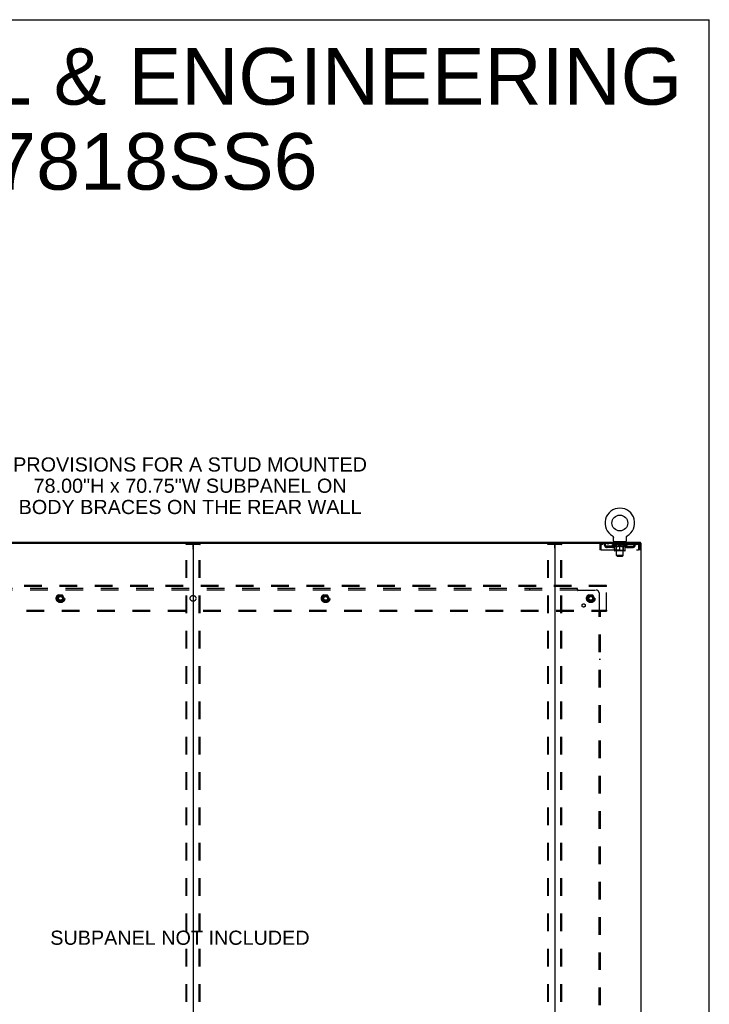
# Model space of a CAD drawing. Header units: inches. Extents: x 0 to 278, y 0 to 180.
# Tile 77 of 77: x 219 to 278, y 95 to 180. Entities that reach past the tile are written whole.
import ezdxf

# ---------------------------------------------------------------- set-up
doc = ezdxf.new("R2010")
doc.units = ezdxf.units.IN
doc.header["$LTSCALE"] = 15.310625
doc.header["$MEASUREMENT"] = 0
doc.linetypes.add('DOT', pattern=[0.2, 0.1, -0.1])
doc.linetypes.add('HIDDEN', pattern=[0.2, 0.1, -0.1])
doc.layers.get('0').update_dxf_attribs({"linetype": 'CONTINUOUS'})
for name, color, linetype in [('DEFAULT_2', 8, 'HIDDEN'), ('DIMENSIONS', 7, 'CONTINUOUS'), ('SUBPANEL', 7, 'CONTINUOUS'), ('WITNESSMARKS', 7, 'CONTINUOUS')]:
    doc.layers.add(name, color=color, linetype=linetype)
doc.styles.get("Standard").update_dxf_attribs({"font": 'arial.ttf'})

msp = doc.modelspace()

# ---------------------------------------------------------------- linework, layer by layer
at = {"color": 7, "linetype": 'Continuous'}
for p, q in [((0, 180.125), (278.375, 180.125)), ((278.375, 0), (278.375, 180.125)), ((269.98, 135.364), (269.98, 135.364)), ((269.98, 135.364), (269.984, 135.361)), ((269.982, 135.362), (269.981, 135.363)), ((269.984, 135.361), (269.988, 135.359)), ((269.988, 135.359), (269.992, 135.356)), ((269.992, 135.356), (269.997, 135.353)), ((269.996, 135.353), (270, 135.349)), ((270, 135.35), (270.004, 135.346)), ((270.004, 135.346), (270.008, 135.343)), ((270.008, 135.343), (270.012, 135.339)), ((270.012, 135.339), (270.015, 135.335)), ((270.015, 135.336), (270.018, 135.332)), ((270.018, 135.332), (270.022, 135.328)), ((270.022, 135.328), (270.025, 135.324)), ((270.025, 135.324), (270.028, 135.319)), ((270.028, 135.32), (270.03, 135.315)), ((270.03, 135.315), (270.033, 135.311)), ((270.033, 135.311), (270.036, 135.306)), ((270.035, 135.307), (270.038, 135.302)), ((270.038, 135.302), (270.04, 135.297)), ((270.04, 135.297), (270.042, 135.293)), ((270.042, 135.293), (270.044, 135.288)), ((270.044, 135.288), (270.045, 135.283)), ((270.045, 135.283), (270.047, 135.278)), ((270.047, 135.278), (270.048, 135.273)), ((270.048, 135.273), (270.049, 135.268)), ((270.049, 135.268), (270.05, 135.263)), ((270.05, 135.263), (270.051, 135.258)), ((270.051, 135.258), (270.052, 135.253)), ((270.052, 135.243), (270.052, 135.239)), ((270.052, 134.925), (270.052, 135.239)), ((271.177, 134.925), (271.177, 135.239)), ((271.178, 135.253), (271.179, 135.258)), ((271.178, 135.248), (271.178, 135.253)), ((271.179, 135.258), (271.18, 135.263)), ((271.18, 135.268), (271.182, 135.273)), ((271.18, 135.263), (271.18, 135.268)), ((271.182, 135.273), (271.183, 135.278)), ((271.183, 135.278), (271.184, 135.283)), ((271.184, 135.283), (271.186, 135.288)), ((271.186, 135.288), (271.188, 135.293)), ((271.19, 135.297), (271.192, 135.302)), ((271.192, 135.302), (271.194, 135.307)), ((271.194, 135.306), (271.197, 135.311)), ((271.197, 135.311), (271.199, 135.315)), ((271.199, 135.315), (271.202, 135.32)), ((271.202, 135.319), (271.205, 135.324)), ((271.205, 135.324), (271.208, 135.328)), ((271.208, 135.328), (271.211, 135.332)), ((271.211, 135.332), (271.215, 135.336)), ((271.218, 135.339), (271.222, 135.343)), ((271.225, 135.346), (271.229, 135.349)), ((271.233, 135.353), (271.237, 135.356)), ((271.237, 135.356), (271.242, 135.359)), ((271.242, 135.359), (271.246, 135.361)), ((271.242, 135.359), (271.243, 135.359)), ((271.246, 135.361), (271.25, 135.364)), ((271.249, 135.363), (271.247, 135.362)), ((202.179, 134.722), (265.009, 134.722)), ((233.594, 134.682), (233.594, 48.97)), ((270.115, 134.856), (270.115, 134.826)), ((271.115, 134.856), (270.115, 134.856)), ((271.115, 134.856), (271.115, 134.826)), ((272.408, 134.722), (272.379, 134.722)), ((272.417, 134.722), (272.417, 134.826))]:
    msp.add_line(p, q, dxfattribs=at)
at = {"color": 3, "linetype": 'Continuous'}
for p, q in [((194.771, 134.826), (272.417, 134.826)), ((264.969, 134.682), (264.969, 48.97)), ((265.009, 134.722), (272.379, 134.722)), ((272.408, 134.722), (272.469, 134.722)), ((272.469, 48.93), (272.469, 134.722))]:
    msp.add_line(p, q, dxfattribs=at)
at = {"color": 7, "linetype": 'Continuous'}
for points in [[(270.052, 135.253), (270.052, 135.248), (270.052, 135.243)], [(271.177, 135.239), (271.177, 135.243), (271.178, 135.248)], [(271.177, 135.239), (271.177, 135.243), (271.178, 135.248)], [(271.188, 135.293), (271.19, 135.297), (271.192, 135.302)], [(271.215, 135.335), (271.218, 135.339), (271.222, 135.343)], [(271.222, 135.343), (271.226, 135.346), (271.229, 135.35)], [(271.229, 135.349), (271.233, 135.353), (271.237, 135.356)]]:
    msp.add_lwpolyline(points, dxfattribs=at)
msp.add_circle((270.615, 136.484), 0.688, dxfattribs=at)
for centre, radius, start, end in [((270.615, 136.484), 1.288, 299.50527, 240.49473), ((270.121, 134.925), 0.069, 180, 265), ((271.108, 134.925), 0.069, 275, 360), ((233.554, 134.682), 0.04, 0, 90), ((233.634, 134.682), 0.04, 90, 180), ((264.929, 134.682), 0.04, 0, 90)]:
    msp.add_arc(centre, radius, start, end, dxfattribs=at)
at = {"color": 3, "linetype": 'Continuous'}
msp.add_arc((265.009, 134.682), 0.04, 90, 180, dxfattribs=at)
at = {"layer": 'DEFAULT_2', "color": 8, "linetype": 'HIDDEN'}
for p, q in [((269.98, 135.364), (269.98, 135.364)), ((269.987, 135.359), (269.988, 135.359)), ((271.25, 135.364), (271.25, 135.364)), ((232.99, 49.043), (232.99, 134.608)), ((233.011, 134.638), (234.177, 134.638)), ((233.064, 49.043), (233.064, 134.608)), ((234.124, 49.043), (234.124, 134.608)), ((234.198, 49.043), (234.198, 134.608)), ((264.365, 49.043), (264.365, 134.608)), ((264.386, 134.638), (265.552, 134.638)), ((264.439, 49.043), (264.439, 134.608)), ((265.499, 49.043), (265.499, 134.608)), ((265.573, 49.043), (265.573, 134.608)), ((268.865, 134.555), (268.865, 134.159)), ((268.865, 134.555), (268.969, 134.555)), ((268.969, 134.159), (268.865, 134.159)), ((268.969, 134.555), (268.969, 134.159)), ((268.999, 134.159), (268.999, 134.555)), ((268.999, 134.159), (272.231, 134.159)), ((269.032, 134.722), (269.032, 134.618)), ((272.198, 134.618), (269.032, 134.618)), ((269.5, 134.367), (269.5, 134.471)), ((269.983, 134.471), (269.5, 134.471)), ((269.983, 134.367), (269.5, 134.367)), ((269.584, 134.722), (269.584, 134.618)), ((269.75, 134.367), (269.75, 134.471)), ((269.982, 134.571), (269.982, 134.618)), ((271.248, 134.571), (269.982, 134.571)), ((270.141, 134.459), (269.982, 134.571)), ((269.991, 134.611), (269.991, 134.618)), ((270, 134.608), (270, 134.611)), ((270, 134.608), (271.23, 134.608)), ((270.009, 134.608), (270.009, 134.611)), ((270.01, 134.608), (270.01, 134.611)), ((270.02, 134.611), (270.02, 134.618)), ((270.036, 134.608), (270.036, 134.611)), ((270.038, 134.608), (270.038, 134.611)), ((270.066, 134.611), (270.066, 134.618)), ((270.081, 134.608), (270.081, 134.611)), ((270.084, 134.608), (270.084, 134.611)), ((270.288, 134.611), (270.087, 134.611)), ((270.13, 134.611), (270.13, 134.618)), ((270.131, 134.608), (270.131, 134.611)), ((270.132, 134.608), (270.132, 134.611)), ((270.135, 134.608), (270.135, 134.611)), ((270.141, 134.459), (270.151, 134.459)), ((270.142, 134.608), (270.142, 134.611)), ((270.142, 134.608), (270.142, 134.611)), ((270.146, 134.608), (270.146, 134.611)), ((270.149, 134.608), (270.149, 134.612)), ((270.151, 134.096), (270.151, 134.503)), ((270.153, 134.608), (270.153, 134.611)), ((270.167, 134.608), (270.167, 134.611)), ((270.177, 134.618), (270.177, 134.722)), ((270.186, 134.608), (270.186, 134.613)), ((270.186, 134.608), (270.186, 134.611)), ((271.041, 134.059), (270.188, 134.059)), ((270.206, 134.608), (270.206, 134.611)), ((270.208, 134.611), (270.208, 134.618)), ((270.212, 134.856), (270.212, 134.826)), ((270.218, 134.608), (270.218, 134.611)), ((270.222, 134.608), (270.222, 134.611)), ((270.231, 134.608), (270.231, 134.611)), ((270.242, 134.608), (270.242, 134.615)), ((270.25, 134.766), (270.25, 134.846)), ((270.258, 134.608), (270.258, 134.611)), ((270.32, 134.756), (270.26, 134.756)), ((270.261, 134.608), (270.261, 134.611)), ((270.302, 134.099), (270.262, 134.059)), ((270.288, 134.608), (270.288, 134.611)), ((270.355, 134.611), (270.293, 134.611)), ((270.294, 134.459), (270.474, 134.459)), ((270.298, 134.611), (270.298, 134.618)), ((270.302, 134.099), (270.302, 134.568)), ((270.928, 134.099), (270.302, 134.099)), ((270.305, 134.608), (270.305, 134.611)), ((270.31, 134.608), (270.31, 134.611)), ((270.315, 133.675), (270.315, 134.746)), ((270.316, 134.608), (270.316, 134.616)), ((270.32, 134.608), (270.32, 134.611)), ((270.331, 134.608), (270.331, 134.611)), ((270.355, 134.608), (270.355, 134.611)), ((270.43, 134.611), (270.371, 134.611)), ((270.391, 134.608), (270.391, 134.611)), ((270.398, 134.611), (270.398, 134.618)), ((270.402, 134.608), (270.402, 134.611)), ((270.404, 134.608), (270.404, 134.617)), ((270.407, 134.608), (270.407, 134.611)), ((270.415, 134.608), (270.415, 134.611)), ((270.43, 134.608), (270.43, 134.611)), ((270.51, 134.611), (270.456, 134.611)), ((270.469, 134.608), (270.469, 134.611)), ((270.5, 134.611), (270.578, 134.615)), ((270.505, 134.611), (270.505, 134.618)), ((270.505, 134.611), (270.505, 134.618)), ((270.505, 134.618), (270.505, 134.618)), ((270.505, 134.608), (270.505, 134.611)), ((270.509, 134.608), (270.509, 134.611)), ((270.51, 134.608), (270.51, 134.611)), ((270.511, 134.608), (270.511, 134.611)), ((270.546, 134.611), (270.61, 134.611)), ((270.551, 134.608), (270.551, 134.611)), ((270.557, 134.611), (270.557, 134.614)), ((270.578, 134.611), (270.578, 134.615)), ((270.594, 134.608), (270.594, 134.611)), ((270.612, 134.611), (270.612, 134.611)), ((270.612, 134.608), (270.612, 134.611)), ((270.612, 134.608), (270.612, 134.611)), ((270.615, 134.611), (270.615, 134.618)), ((270.615, 134.618), (270.729, 134.611)), ((270.615, 134.059), (270.615, 134.503)), ((270.617, 134.608), (270.617, 134.611)), ((270.617, 134.611), (270.618, 134.611)), ((270.618, 134.608), (270.618, 134.611)), ((270.636, 134.608), (270.636, 134.611)), ((270.636, 134.611), (270.684, 134.611)), ((270.678, 134.608), (270.678, 134.611)), ((270.719, 134.608), (270.719, 134.611)), ((270.719, 134.608), (270.719, 134.611)), ((270.719, 134.611), (270.774, 134.611)), ((270.72, 134.608), (270.72, 134.611)), ((270.724, 134.618), (270.725, 134.618)), ((270.724, 134.611), (270.724, 134.618)), ((270.724, 134.608), (270.724, 134.611)), ((270.725, 134.611), (270.725, 134.618)), ((270.756, 134.459), (270.936, 134.459)), ((270.761, 134.608), (270.761, 134.611)), ((270.8, 134.608), (270.8, 134.611)), ((270.8, 134.611), (270.859, 134.611)), ((270.815, 134.608), (270.815, 134.611)), ((270.823, 134.608), (270.823, 134.611)), ((270.825, 134.608), (270.825, 134.617)), ((270.828, 134.608), (270.828, 134.611)), ((270.831, 134.611), (270.831, 134.618)), ((270.839, 134.608), (270.839, 134.611)), ((270.875, 134.608), (270.875, 134.611)), ((270.875, 134.611), (270.937, 134.611)), ((270.899, 134.608), (270.899, 134.611)), ((270.97, 134.756), (270.91, 134.756)), ((270.91, 134.608), (270.91, 134.611)), ((270.914, 134.608), (270.914, 134.616)), ((270.915, 133.675), (270.915, 134.746)), ((270.92, 134.608), (270.92, 134.611)), ((270.925, 134.608), (270.925, 134.611)), ((270.928, 134.099), (270.928, 134.568)), ((270.928, 134.099), (270.967, 134.059)), ((270.932, 134.611), (270.932, 134.618)), ((270.942, 134.608), (270.942, 134.611)), ((270.942, 134.611), (271.143, 134.611)), ((270.969, 134.608), (270.969, 134.611)), ((270.972, 134.608), (270.972, 134.611)), ((270.98, 134.766), (270.98, 134.846)), ((270.988, 134.608), (270.988, 134.615)), ((270.999, 134.608), (270.999, 134.611)), ((271.008, 134.608), (271.008, 134.611)), ((271.012, 134.608), (271.012, 134.611)), ((271.018, 134.856), (271.018, 134.826)), ((271.022, 134.611), (271.022, 134.618)), ((271.023, 134.608), (271.023, 134.611)), ((271.044, 134.608), (271.044, 134.613)), ((271.044, 134.608), (271.044, 134.611)), ((271.052, 134.618), (271.052, 134.722)), ((271.062, 134.608), (271.062, 134.611)), ((271.077, 134.608), (271.077, 134.611)), ((271.078, 134.096), (271.078, 134.503)), ((271.078, 134.459), (271.089, 134.459)), ((271.081, 134.608), (271.081, 134.612)), ((271.084, 134.608), (271.084, 134.611)), ((271.088, 134.608), (271.088, 134.611)), ((271.088, 134.608), (271.088, 134.611)), ((271.089, 134.459), (271.248, 134.571)), ((271.095, 134.608), (271.095, 134.611)), ((271.098, 134.608), (271.098, 134.611)), ((271.099, 134.608), (271.099, 134.611)), ((271.1, 134.611), (271.1, 134.618)), ((271.146, 134.608), (271.146, 134.611)), ((271.149, 134.608), (271.149, 134.611)), ((271.163, 134.611), (271.163, 134.618)), ((271.192, 134.608), (271.192, 134.611)), ((271.194, 134.608), (271.194, 134.611)), ((271.21, 134.611), (271.21, 134.618)), ((271.22, 134.608), (271.22, 134.611)), ((271.221, 134.608), (271.221, 134.611)), ((271.23, 134.608), (271.23, 134.611)), ((271.239, 134.611), (271.239, 134.618)), ((271.247, 134.471), (271.729, 134.471)), ((271.247, 134.367), (271.729, 134.367)), ((271.248, 134.571), (271.248, 134.618)), ((271.479, 134.367), (271.479, 134.471)), ((271.646, 134.722), (271.646, 134.618)), ((271.729, 134.367), (271.729, 134.471)), ((272.198, 134.722), (272.198, 134.618)), ((272.231, 134.555), (272.231, 134.159)), ((272.261, 134.159), (272.261, 134.555)), ((272.365, 134.555), (272.261, 134.555)), ((272.365, 134.159), (272.261, 134.159)), ((272.365, 134.159), (272.365, 134.555)), ((270.915, 133.675), (270.315, 133.675)), ((270.384, 133.606), (270.315, 133.675)), ((270.384, 133.606), (270.846, 133.606)), ((270.846, 133.606), (270.915, 133.675)), ((269.469, 131.076), (197.719, 131.076)), ((269.469, 130.972), (197.719, 130.972)), ((269.469, 130.972), (269.469, 131.076)), ((269.469, 128.93), (269.469, 130.972)), ((221.931, 130.223), (221.776, 129.956)), ((221.776, 129.946), (221.931, 129.678)), ((222.248, 130.228), (221.939, 130.228)), ((222.411, 129.956), (222.257, 130.223)), ((222.257, 129.678), (222.411, 129.946)), ((244.931, 130.223), (244.776, 129.956)), ((244.776, 129.946), (244.931, 129.678)), ((245.248, 130.228), (244.939, 130.228)), ((245.411, 129.956), (245.257, 130.223)), ((245.257, 129.678), (245.411, 129.946)), ((267.931, 130.223), (267.776, 129.956)), ((267.776, 129.946), (267.931, 129.678)), ((268.248, 130.228), (267.939, 130.228)), ((268.411, 129.956), (268.257, 130.223)), ((268.257, 129.678), (268.411, 129.946)), ((197.719, 128.93), (269.469, 128.93)), ((222.248, 129.673), (221.939, 129.673)), ((245.248, 129.673), (244.939, 129.673)), ((268.248, 129.673), (267.939, 129.673)), ((269.469, 128.93), (269.469, 128.826)), ((197.719, 128.826), (269.469, 128.826))]:
    msp.add_line(p, q, dxfattribs=at)
for points in [[(232.99, 134.608), (232.991, 134.616), (232.993, 134.623), (232.996, 134.629), (233.001, 134.634), (233.006, 134.637), (233.011, 134.638)], [(233.085, 134.638), (233.079, 134.637), (233.074, 134.634), (233.07, 134.629), (233.066, 134.623), (233.064, 134.616), (233.064, 134.608)], [(234.124, 134.608), (234.123, 134.616), (234.121, 134.623), (234.118, 134.629), (234.114, 134.634), (234.109, 134.637), (234.103, 134.638)], [(234.177, 134.638), (234.182, 134.637), (234.187, 134.634), (234.192, 134.629), (234.195, 134.623), (234.197, 134.616), (234.198, 134.608)], [(264.365, 134.608), (264.366, 134.616), (264.368, 134.623), (264.371, 134.629), (264.376, 134.634), (264.381, 134.637), (264.386, 134.638)], [(264.46, 134.638), (264.454, 134.637), (264.449, 134.634), (264.445, 134.629), (264.441, 134.623), (264.439, 134.616), (264.439, 134.608)], [(265.499, 134.608), (265.498, 134.616), (265.496, 134.623), (265.493, 134.629), (265.489, 134.634), (265.484, 134.637), (265.478, 134.638)], [(265.552, 134.638), (265.557, 134.637), (265.562, 134.634), (265.567, 134.629), (265.57, 134.623), (265.572, 134.616), (265.573, 134.608)], [(269.032, 134.722), (269.03, 134.721), (269.027, 134.718), (269.025, 134.712), (269.022, 134.705), (269.02, 134.696), (269.018, 134.685), (269.015, 134.673), (269.013, 134.659), (269.011, 134.644), (269.008, 134.627), (269.006, 134.61), (269.004, 134.592), (269.001, 134.573), (268.999, 134.555)], [(269.032, 134.618), (269.03, 134.617), (269.027, 134.616), (269.025, 134.614), (269.022, 134.611), (269.02, 134.608), (269.018, 134.604), (269.015, 134.599), (269.013, 134.594), (269.011, 134.588), (269.008, 134.582), (269.006, 134.576), (269.004, 134.569), (269.001, 134.562), (268.999, 134.555)], [(270.301, 134.459), (270.277, 134.464), (270.252, 134.47), (270.227, 134.476), (270.202, 134.484), (270.177, 134.493), (270.151, 134.503)], [(270.151, 134.502), (270.176, 134.492), (270.2, 134.484), (270.224, 134.476), (270.247, 134.47), (270.271, 134.464), (270.294, 134.459)], [(270.615, 134.503), (270.589, 134.493), (270.563, 134.484), (270.538, 134.476), (270.513, 134.47), (270.489, 134.464), (270.464, 134.459)], [(270.474, 134.459), (270.497, 134.464), (270.52, 134.47), (270.544, 134.476), (270.567, 134.484), (270.591, 134.492), (270.615, 134.501)], [(270.766, 134.459), (270.741, 134.464), (270.716, 134.47), (270.691, 134.476), (270.666, 134.484), (270.641, 134.493), (270.615, 134.503)], [(270.615, 134.501), (270.639, 134.492), (270.663, 134.484), (270.687, 134.476), (270.71, 134.47), (270.733, 134.464), (270.756, 134.459)], [(271.078, 134.503), (271.053, 134.493), (271.027, 134.484), (271.002, 134.476), (270.978, 134.47), (270.953, 134.464), (270.928, 134.459)], [(270.936, 134.459), (270.959, 134.464), (270.983, 134.47), (271.006, 134.476), (271.03, 134.484), (271.054, 134.492), (271.078, 134.502)], [(272.203, 134.718), (272.2, 134.721), (272.198, 134.722)], [(272.21, 134.608), (272.207, 134.611), (272.205, 134.614), (272.203, 134.616), (272.2, 134.617), (272.198, 134.618)], [(272.203, 134.718), (272.205, 134.712), (272.207, 134.705), (272.21, 134.696), (272.212, 134.685), (272.214, 134.673), (272.217, 134.659), (272.219, 134.644), (272.221, 134.627), (272.224, 134.61), (272.226, 134.592), (272.229, 134.573), (272.231, 134.555)], [(272.21, 134.608), (272.212, 134.604), (272.214, 134.599), (272.217, 134.594), (272.219, 134.588), (272.221, 134.582), (272.224, 134.576), (272.226, 134.569), (272.229, 134.562), (272.231, 134.555)]]:
    msp.add_lwpolyline(points, dxfattribs=at)
for centre, radius in [((222.094, 129.951), 0.372), ((222.094, 129.951), 0.356), ((222.094, 129.951), 0.312), ((222.094, 129.951), 0.204), ((222.094, 129.951), 0.188), ((222.094, 129.951), 0.183), ((222.094, 129.951), 0.165), ((245.094, 129.951), 0.372), ((245.094, 129.951), 0.356), ((245.094, 129.951), 0.312), ((245.094, 129.951), 0.204), ((245.094, 129.951), 0.188), ((245.094, 129.951), 0.183), ((245.094, 129.951), 0.165), ((268.094, 129.951), 0.372), ((268.094, 129.951), 0.356), ((268.094, 129.951), 0.312), ((268.094, 129.951), 0.204), ((268.094, 129.951), 0.188), ((268.094, 129.951), 0.183), ((268.094, 129.951), 0.165)]:
    msp.add_circle(centre, radius, dxfattribs=at)
at = {"layer": 'DEFAULT_2', "color": 8, "linetype": 'DOT'}
for centre in [(222.094, 129.951), (245.094, 129.951), (268.094, 129.951)]:
    msp.add_circle(centre, 0.17, dxfattribs=at)
at = {"layer": 'DEFAULT_2', "color": 8, "linetype": 'HIDDEN'}
for centre, radius, start, end in [((269.032, 134.555), 0.167, 90, 180), ((269.032, 134.555), 0.063, 90, 180), ((269.211, 134.555), 0.167, 8.07163, 90), ((269.212, 134.555), 0.0625, 7.98631, 90), ((269.5, 134.596), 0.229, 187.98631, 270), ((269.5, 134.596), 0.125, 188.07163, 270), ((269.983, 134.596), 0.125, 270, 351.92837), ((269.983, 134.596), 0.229, 270, 352.01369), ((270.272, 134.555), 0.167, 90, 171.92837), ((270.121, 134.925), 0.069, 265, 270), ((270.188, 134.096), 0.0371, 180, 270), ((270.272, 134.555), 0.0625, 90, 172.01369), ((270.24, 134.846), 0.01, 0, 90), ((270.26, 134.766), 0.01, 180, 270), ((270.262, 134.568), 0.0398, 0, 90), ((270.305, 134.746), 0.01, 0, 90), ((270.925, 134.746), 0.01, 90, 180), ((270.967, 134.568), 0.0398, 90, 180), ((270.957, 134.555), 0.167, 8.07163, 90), ((270.958, 134.555), 0.0625, 7.98631, 90), ((270.97, 134.766), 0.01, 270, 360), ((270.99, 134.846), 0.01, 90, 180), ((271.247, 134.596), 0.229, 187.98631, 270), ((271.041, 134.096), 0.0371, 270, 360), ((271.108, 134.925), 0.069, 270, 275), ((271.247, 134.596), 0.125, 188.07163, 270), ((271.729, 134.596), 0.125, 270, 351.92837), ((271.729, 134.596), 0.229, 270, 352.01369), ((272.019, 134.555), 0.167, 90, 171.92837), ((272.018, 134.555), 0.0625, 90, 172.01369), ((272.198, 134.555), 0.167, 0, 90), ((272.198, 134.555), 0.063, 0, 90), ((221.785, 129.951), 0.01, 150.01268, 209.98829), ((221.939, 130.218), 0.01, 90.01235, 149.98915), ((222.248, 130.218), 0.01, 30.01204, 89.98872), ((222.403, 129.951), 0.01, 330.01268, 29.98829), ((244.785, 129.951), 0.01, 150.01268, 209.98829), ((244.939, 130.218), 0.01, 90.01235, 149.98915), ((245.248, 130.218), 0.01, 30.01204, 89.98872), ((245.403, 129.951), 0.01, 330.01268, 29.98829), ((267.785, 129.951), 0.01, 150.01268, 209.98829), ((267.939, 130.218), 0.01, 90.01235, 149.98915), ((268.248, 130.218), 0.01, 30.01204, 89.98872), ((268.403, 129.951), 0.01, 330.01268, 29.98829), ((221.939, 129.683), 0.01, 210.01204, 269.98872), ((222.248, 129.683), 0.01, 270.01235, 329.98915), ((244.939, 129.683), 0.01, 210.01204, 269.98872), ((245.248, 129.683), 0.01, 270.01235, 329.98915), ((267.939, 129.683), 0.01, 210.01204, 269.98872), ((268.248, 129.683), 0.01, 270.01235, 329.98915)]:
    msp.add_arc(centre, radius, start, end, dxfattribs=at)
for centre, major_axis, ratio, start_param, end_param in [((270.615, 134.618), (0.633, 0.007), 0.05963, 2.96643, 3.140963), ((269.962, 134.606), (0.198, 0), 0.060556, 0.430652, 1.470503), ((270.615, 134.618), (0.633, 0), 0.060556, -3.141593, -2.96706), ((269.962, 134.599), (0.198, 0.002), 0.05963, 1.376596, 1.469874), ((270.615, 134.618), (0.633, 0.013), 0.05688, 2.791345, 2.965878), ((269.937, 134.606), (0.198, 0.002), 0.05963, 0.25549, 1.295341), ((270.006, 134.606), (0.198, -0.002), 0.05963, 0.605815, 1.645666), ((270.615, 134.618), (0.633, -0.007), 0.05963, -2.96643, -2.791898), ((270.006, 134.599), (0.198, 0), 0.060556, 1.551758, 1.645036), ((269.937, 134.599), (0.198, 0.004), 0.05688, 1.20151, 1.294789), ((270.007, 134.601), (0.164, 0.002), 0.05963, 1.065228, 1.614276), ((269.987, 134.601), (0.164, 0.003), 0.05688, 0.890143, 1.43919), ((270.045, 134.601), (0.164, 0), 0.060556, 1.240391, 1.789438), ((270.615, 134.618), (0.633, 0.019), 0.052395, 2.616403, 2.790936), ((269.934, 134.606), (0.198, 0.004), 0.05688, 0.080405, 1.120256), ((270.069, 134.606), (0.198, -0.004), 0.05688, 0.7809, 1.820751), ((270.615, 134.618), (0.633, -0.013), 0.05688, -2.791345, -2.616812), ((270.069, 134.599), (0.198, -0.002), 0.05963, 1.72692, 1.820198), ((269.934, 134.599), (0.198, 0.006), 0.052395, 1.026568, 1.119847), ((269.987, 134.601), (0.164, 0.005), 0.052395, 0.715201, 1.264248), ((270.101, 134.601), (0.164, -0.002), 0.05963, 1.415553, 1.9646), ((270.615, 134.618), (0.633, 0.025), 0.046319, 2.441654, 2.616187), ((270.148, 134.606), (0.198, -0.006), 0.052395, 0.955842, 1.995693), ((270.615, 134.618), (0.633, -0.019), 0.052395, -2.616403, -2.44187), ((269.951, 134.606), (0.198, 0.006), 0.052395, -0.094537, 0.945314), ((270.148, 134.599), (0.198, -0.004), 0.05688, 1.902006, 1.995284), ((269.951, 134.599), (0.198, 0.008), 0.046319, 0.851819, 0.945098), ((270.005, 134.601), (0.164, 0.006), 0.046319, 0.540452, 1.089499), ((270.172, 134.601), (0.164, -0.003), 0.05688, 1.590638, 2.139686), ((270.615, 134.618), (0.633, 0.029), 0.038841, 2.267123, 2.441656), ((270.241, 134.606), (0.198, -0.008), 0.046319, 1.130591, 2.170442), ((269.988, 134.606), (0.198, 0.008), 0.046319, -0.269286, 0.770565), ((270.615, 134.618), (0.633, -0.025), 0.046319, -2.441654, -2.267121), ((270.241, 134.599), (0.198, -0.006), 0.052395, 2.076947, 2.170226), ((269.988, 134.599), (0.198, 0.009), 0.038841, 0.677289, 0.770567), ((270.042, 134.601), (0.164, 0.008), 0.038841, 0.365921, 0.914969), ((270.257, 134.601), (0.164, -0.005), 0.052395, 1.76558, 2.314627), ((270.615, 134.618), (0.633, 0.033), 0.030195, 2.09281, 2.267343), ((270.346, 134.606), (0.198, -0.009), 0.038841, 1.305122, 2.344973), ((270.044, 134.606), (0.198, 0.009), 0.038841, -0.443817, 0.596034), ((270.615, 134.618), (0.633, -0.029), 0.038841, -2.267123, -2.092591), ((270.346, 134.599), (0.198, -0.008), 0.046319, 2.251696, 2.344975), ((270.044, 134.599), (0.198, 0.01), 0.030195, 0.502975, 0.596254), ((270.096, 134.601), (0.164, 0.009), 0.030195, 0.191608, 0.740655), ((270.352, 134.601), (0.164, -0.006), 0.046319, 1.940329, 2.489376), ((270.118, 134.606), (0.198, 0.01), 0.030195, -0.61813, 0.421721), ((270.615, 134.618), (0.633, 0.036), 0.020645, 1.918687, 2.09322), ((270.459, 134.606), (0.198, -0.01), 0.030195, 1.479435, 2.519286), ((270.615, 134.618), (0.633, -0.033), 0.030195, -2.09281, -1.918277), ((270.459, 134.599), (0.198, -0.009), 0.038841, 2.426227, 2.519505), ((270.118, 134.599), (0.198, 0.011), 0.020645, 0.328852, 0.422131), ((270.167, 134.601), (0.164, 0.009), 0.020645, 0.017485, 0.566532), ((270.456, 134.601), (0.164, -0.008), 0.038841, 2.11486, 2.663907), ((270.206, 134.606), (0.198, 0.011), 0.020645, -0.792253, 0.247598), ((270.615, 134.618), (0.633, 0.038), 0.010478, 1.744704, 1.919237), ((270.577, 134.606), (0.198, -0.011), 0.020645, 1.653558, 2.693409), ((270.615, 134.618), (0.633, -0.036), 0.020645, -1.918687, -1.744154), ((270.577, 134.599), (0.198, -0.01), 0.030195, 2.60054, 2.693819), ((270.206, 134.599), (0.198, 0.012), 0.010478, 0.154869, 0.248148), ((270.25, 134.601), (0.164, 0.01), 0.010478, 6.126688, 6.675735), ((270.564, 134.601), (0.164, -0.009), 0.030195, 2.289173, 2.83822), ((270.307, 134.606), (0.198, 0.012), 0.010478, -0.966236, -0.000846), ((270.696, 134.606), (0.198, -0.012), 0.010478, 1.827541, 2.867392), ((270.615, 134.618), (0.633, -0.038), 0.010478, -1.744704, -1.570171), ((270.696, 134.599), (0.198, -0.011), 0.020645, 2.774664, 2.867942), ((270.674, 134.601), (0.164, -0.009), 0.020645, 2.463296, 3.012344), ((270.534, 134.606), (0.198, 0.012), 0.010478, 0.274201, 1.314052), ((270.448, 134.601), (0.164, 0.01), 0.010478, -0.000298, 0.504314), ((270.418, 134.599), (0.198, 0.012), 0.010478, 0.192946, 0.399283), ((270.615, 134.618), (0.633, 0.038), 0.010478, -1.578586, -1.396888), ((270.812, 134.599), (0.198, -0.012), 0.010478, 2.948646, 3.041925), ((270.782, 134.601), (0.164, -0.01), 0.010478, 2.637279, 3.142076), ((270.653, 134.606), (0.198, 0.011), 0.020645, 0.448184, 1.488034), ((270.556, 134.601), (0.164, 0.009), 0.020645, 0.129249, 0.678296), ((270.534, 134.599), (0.198, 0.011), 0.020645, 0.273651, 0.366929), ((270.922, 134.606), (0.198, -0.012), 0.010478, -3.140747, -2.175357), ((270.615, 134.618), (0.633, 0.036), 0.020645, -1.397439, -1.222906), ((270.615, 134.618), (0.633, -0.038), 0.010478, 1.222355, 1.396888), ((270.771, 134.606), (0.198, 0.01), 0.030195, 0.622307, 1.662158), ((270.666, 134.601), (0.164, 0.009), 0.030195, 0.303372, 0.852419), ((270.98, 134.601), (0.164, -0.01), 0.010478, 2.749043, 3.29809), ((271.024, 134.606), (0.198, -0.011), 0.020645, 2.893995, 3.933846), ((270.653, 134.599), (0.198, 0.01), 0.030195, 0.447774, 0.541052), ((271.024, 134.599), (0.198, -0.012), 0.010478, 2.893445, 2.986723), ((270.615, 134.618), (0.633, 0.033), 0.030195, -1.223315, -1.048783), ((270.615, 134.618), (0.633, -0.036), 0.020645, 1.048373, 1.222906), ((270.884, 134.606), (0.198, 0.009), 0.038841, 0.79662, 1.836471), ((270.774, 134.601), (0.164, 0.008), 0.038841, 0.477686, 1.026733), ((271.063, 134.601), (0.164, -0.009), 0.020645, 2.57506, 3.124108), ((271.112, 134.606), (0.198, -0.01), 0.030195, 2.719872, 3.759723), ((270.988, 134.606), (0.198, 0.008), 0.046319, 0.971151, 2.011002), ((270.771, 134.599), (0.198, 0.009), 0.038841, 0.622087, 0.715366), ((271.112, 134.599), (0.198, -0.011), 0.020645, 2.719462, 2.812741), ((270.615, 134.618), (0.633, 0.029), 0.038841, -1.049002, -0.874469), ((270.615, 134.618), (0.633, -0.033), 0.030195, 0.87425, 1.048783), ((270.878, 134.601), (0.164, 0.006), 0.046319, 0.652216, 1.201263), ((271.082, 134.606), (0.198, 0.006), 0.052395, 1.1459, 2.185751), ((271.133, 134.601), (0.164, -0.009), 0.030195, 2.400937, 2.949985), ((271.186, 134.606), (0.198, -0.009), 0.038841, 2.545558, 3.585409), ((270.973, 134.601), (0.164, 0.005), 0.052395, 0.826965, 1.376012), ((270.884, 134.599), (0.198, 0.008), 0.046319, 0.796618, 0.889896), ((271.186, 134.599), (0.198, -0.01), 0.030195, 2.545339, 2.638617), ((271.161, 134.606), (0.198, 0.004), 0.05688, 1.320842, 2.360692), ((270.615, 134.618), (0.633, 0.025), 0.046319, -0.874471, -0.699939), ((270.615, 134.618), (0.633, -0.029), 0.038841, 0.699936, 0.874469), ((271.242, 134.606), (0.198, -0.008), 0.046319, 2.371028, 3.410879), ((271.188, 134.601), (0.164, -0.008), 0.038841, 2.226624, 2.775671), ((271.224, 134.606), (0.198, 0.002), 0.05963, 1.495927, 2.535778), ((271.058, 134.601), (0.164, 0.003), 0.05688, 1.001907, 1.550954), ((271.279, 134.606), (0.198, -0.006), 0.052395, 2.196279, 3.23613), ((271.225, 134.601), (0.164, -0.006), 0.046319, 2.052093, 2.601141), ((270.988, 134.599), (0.198, 0.006), 0.052395, 0.971367, 1.064645), ((271.268, 134.606), (0.198, 0), 0.060556, 1.671089, 2.71094), ((271.242, 134.599), (0.198, -0.009), 0.038841, 2.371026, 2.464304), ((271.296, 134.606), (0.198, -0.004), 0.05688, 2.021337, 3.061188), ((270.615, 134.618), (0.633, 0.019), 0.052395, -0.699723, -0.52519), ((270.615, 134.618), (0.633, -0.025), 0.046319, 0.525406, 0.699939), ((271.292, 134.606), (0.198, -0.002), 0.05963, 1.846251, 2.886102), ((271.129, 134.601), (0.164, 0.002), 0.05963, 1.176993, 1.72604), ((271.243, 134.601), (0.164, -0.005), 0.052395, 1.877344, 2.426392), ((271.184, 134.601), (0.164, 0), 0.060556, 1.352155, 1.901202), ((271.242, 134.601), (0.164, -0.003), 0.05688, 1.702402, 2.25145), ((271.223, 134.601), (0.164, -0.002), 0.05963, 1.527317, 2.076364), ((271.082, 134.599), (0.198, 0.004), 0.05688, 1.146309, 1.239587), ((271.279, 134.599), (0.198, -0.008), 0.046319, 2.196495, 2.289773), ((270.615, 134.618), (0.633, 0.013), 0.05688, -0.524781, -0.350248), ((270.615, 134.618), (0.633, -0.019), 0.052395, 0.350657, 0.52519), ((271.161, 134.599), (0.198, 0.002), 0.05963, 1.321394, 1.414673), ((271.296, 134.599), (0.198, -0.006), 0.052395, 2.021746, 2.115024), ((270.615, 134.618), (0.633, 0.007), 0.05963, -0.349695, -0.175162), ((270.615, 134.618), (0.633, -0.013), 0.05688, 0.175715, 0.350248), ((271.224, 134.599), (0.198, 0), 0.060556, 1.496556, 1.589835), ((271.292, 134.599), (0.198, -0.004), 0.05688, 1.846804, 1.940083), ((271.268, 134.599), (0.198, -0.002), 0.05963, 1.671719, 1.764997), ((270.615, 134.618), (0.633, 0), 0.060556, -0.174533, 0), ((270.615, 134.618), (0.633, -0.007), 0.05963, 0.000629, 0.175162)]:
    msp.add_ellipse(centre, major_axis=major_axis, ratio=ratio, start_param=start_param, end_param=end_param, dxfattribs=at)
at = {"layer": 'SUBPANEL', "color": 8, "linetype": 'HIDDEN'}
for p, q in [((266.938, 130.794), (200.25, 130.794)), ((266.938, 130.669), (200.25, 130.669)), ((262.813, 130.669), (262.813, 130.794)), ((266.938, 130.629), (266.938, 130.794)), ((266.973, 130.669), (268.563, 130.669)), ((268.813, 130.419), (268.813, 128.83)), ((268.772, 128.794), (268.938, 128.794)), ((268.813, 54.857), (268.813, 128.794)), ((268.831, 128.812), (268.824, 128.819)), ((268.938, 54.857), (268.938, 128.794)), ((268.813, 124.669), (268.938, 124.669))]:
    msp.add_line(p, q, dxfattribs=at)
for points in [[(266.938, 130.708), (266.939, 130.706), (266.941, 130.703), (266.943, 130.701), (266.945, 130.699), (266.946, 130.697), (266.948, 130.695), (266.95, 130.693), (266.951, 130.692), (266.953, 130.69), (266.955, 130.688), (266.96, 130.683)], [(266.938, 130.629), (266.94, 130.629), (266.941, 130.63), (266.943, 130.631), (266.945, 130.632), (266.947, 130.633), (266.948, 130.635), (266.95, 130.636), (266.952, 130.638), (266.953, 130.64), (266.955, 130.642), (266.956, 130.644), (266.958, 130.646), (266.959, 130.648), (266.96, 130.651)], [(266.96, 130.683), (266.962, 130.681), (266.964, 130.679), (266.966, 130.677), (266.968, 130.675), (266.97, 130.673), (266.971, 130.671), (266.973, 130.669)], [(266.96, 130.651), (266.963, 130.656), (266.965, 130.658), (266.967, 130.661), (266.968, 130.663), (266.97, 130.666), (266.971, 130.668), (266.973, 130.669)], [(268.772, 128.794), (268.773, 128.796), (268.773, 128.798), (268.774, 128.8), (268.775, 128.802), (268.777, 128.804), (268.778, 128.805), (268.78, 128.807), (268.781, 128.809), (268.783, 128.81), (268.785, 128.811), (268.787, 128.813), (268.789, 128.814), (268.792, 128.816), (268.794, 128.817), (268.799, 128.82)], [(268.799, 128.82), (268.802, 128.822), (268.804, 128.823), (268.806, 128.825), (268.809, 128.827), (268.811, 128.828), (268.813, 128.83)], [(268.824, 128.819), (268.822, 128.821), (268.82, 128.823), (268.818, 128.825), (268.816, 128.827), (268.814, 128.828), (268.813, 128.83)], [(268.851, 128.794), (268.849, 128.796), (268.846, 128.798), (268.844, 128.8), (268.842, 128.801), (268.84, 128.803), (268.838, 128.805), (268.836, 128.807), (268.835, 128.808), (268.833, 128.81), (268.831, 128.812)]]:
    msp.add_lwpolyline(points, dxfattribs=at)
for centre, radius in [((222.094, 129.951), 0.25), ((233.594, 129.951), 0.25), ((245.094, 129.951), 0.25), ((268.094, 129.951), 0.25), ((267.475, 129.332), 0.141)]:
    msp.add_circle(centre, radius, dxfattribs=at)
msp.add_arc((268.563, 130.419), 0.25, 0, 90, dxfattribs=at)
at = {"layer": 'WITNESSMARKS', "color": 40, "linetype": 'Continuous'}
for p, q in [((233.531, 134.597), (233.656, 134.597)), ((233.531, 134.534), (233.656, 134.534)), ((233.531, 134.472), (233.656, 134.472)), ((233.531, 134.409), (233.656, 134.409)), ((233.531, 134.284), (233.656, 134.284)), ((264.906, 134.597), (265.031, 134.597)), ((264.906, 134.534), (265.031, 134.534)), ((264.906, 134.472), (265.031, 134.472)), ((264.906, 134.347), (265.031, 134.347))]:
    msp.add_line(p, q, dxfattribs=at)

# ---------------------------------------------------------------- texts
at = {"layer": 'DIMENSIONS', "color": 2, "linetype": 'Continuous', "attachment_point": 2, "line_spacing_factor": 0.9}
for s, insert, char_height, width in [('SAGINAW CONTROL & ENGINEERING\\PSCE-N86L7818SS6', (213.883, 177.668), 4.9125, 124.07258), ('PROVISIONS FOR A STUD MOUNTED\\P78.00"H x 70.75"W SUBPANEL ON\\PBODY BRACES ON THE REAR WALL', (233.334, 142.173), 1.22812, 30.63008), ('SUBPANEL NOT INCLUDED', (232.454, 101.14), 1.22812, 22.4578)]:
    msp.add_mtext(s, dxfattribs=dict(at, insert=insert, char_height=char_height, width=width))

doc.saveas('drawing.dxf')
